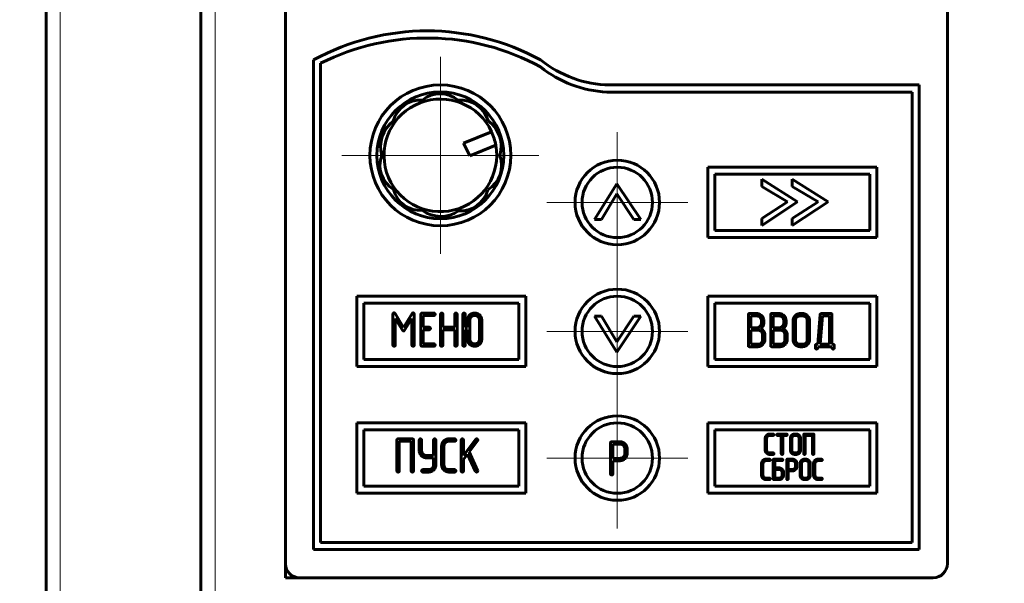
# Model space of a CAD drawing. Header units: millimetres. Extents: x 0 to 420, y 0 to 594.
# Tile 4 of 8: x 77 to 147, y 251 to 291. Entities that reach past the tile are written whole.
import ezdxf

# ---------------------------------------------------------------- set-up
doc = ezdxf.new("R2010")
doc.units = ezdxf.units.MM
for name, pattern in [('K5LT_AXLED', [12, 7.5, -1.5, 1.5, -1.5]), ('K5LT_BASIC', [0]), ('K5LT_THIN', [0])]:
    doc.linetypes.add(name, pattern=pattern)
doc.layers.add('Системный слой', color=7, linetype='Continuous')
doc.styles.add('KDIMTEXTSTYLE', font='GOST_AU.SHX', dxfattribs={"width": 0.96, "oblique": 15, "height": 5})
doc.dimstyles.new('KDIMSTYLE (1.00)', dxfattribs={"dimtxt": 5, "dimasz": 1, "dimexe": 2, "dimexo": 0, "dimgap": 1, "dimtad": 1, "dimtxsty": 'KDIMTEXTSTYLE', "dimsah": 1, "dimcen": 0, "dimdle": 1, "dimadec": 0, "dimazin": 0, "dimtfac": 0.667, "dimtmove": 0, "dimatfit": 3, "dimfxl": 1, "dimtvp": 1, "dimtolj": 1, "dimtzin": 0, "dimarcsym": 0})

# ---------------------------------------------------------------- blocks, each defined once
blk = doc.blocks.new('KDIMARROW_01')
at = {"layer": 'Системный слой'}
blk.add_hatch(color=0, dxfattribs=at).paths.add_polyline_path([(-5, -0.658), (0, 0), (-5, 0.658), (-4.5, 0)])
at = {"layer": 'Системный слой', "color": 0, "linetype": 'K5LT_THIN', "lineweight": 18}
for p, q in [((-4.5, 0), (-5, 0.658)), ((-5, 0.658), (0, 0)), ((0, 0), (-5, -0.658)), ((-5, -0.658), (-4.5, 0)), ((0, 0), (-1, 0))]:
    blk.add_line(p, q, dxfattribs=at)
blk = doc.blocks.new('U1')
at = {"layer": 'Системный слой', "color": 30, "linetype": 'K5LT_AXLED', "lineweight": 18, "true_color": 0xff8000}
for q in [(107.184, 288.397), (100.184, 281.397), (114.184, 281.397), (107.184, 274.397)]:
    blk.add_line((107.184, 281.397), q, dxfattribs=at)
blk = doc.blocks.new('U3')
at = {"layer": 'Системный слой', "color": 30, "linetype": 'K5LT_AXLED', "lineweight": 18, "true_color": 0xff8000}
for q in [(119.747, 264.897), (114.747, 259.897), (124.747, 259.897), (119.747, 254.897)]:
    blk.add_line((119.747, 259.897), q, dxfattribs=at)
blk = doc.blocks.new('U4')
at = {"layer": 'Системный слой', "color": 30, "linetype": 'K5LT_AXLED', "lineweight": 18, "true_color": 0xff8000}
for q in [(119.747, 273.897), (114.747, 268.897), (124.747, 268.897), (119.747, 263.897)]:
    blk.add_line((119.747, 268.897), q, dxfattribs=at)
blk = doc.blocks.new('U5')
at = {"layer": 'Системный слой', "color": 30, "linetype": 'K5LT_AXLED', "lineweight": 18, "true_color": 0xff8000}
for q in [(119.747, 283.052), (114.747, 278.052), (124.747, 278.052), (119.747, 273.052)]:
    blk.add_line((119.747, 278.052), q, dxfattribs=at)

msp = doc.modelspace()

# ---------------------------------------------------------------- linework, layer by layer
at = {"layer": 'Системный слой', "color": 150, "linetype": 'K5LT_BASIC', "lineweight": 60, "true_color": 0x0080ff}
for p, q in [((79.183, 325.397), (79.183, 246.583)), ((90.183, 319.383), (90.183, 246.56)), ((96.184, 315.397), (96.184, 252.397)), ((143.184, 252.397), (143.184, 315.397)), ((98.184, 288.18), (98.184, 253.397)), ((98.684, 287.936), (98.684, 253.897)), ((141.184, 286.397), (119.206, 286.397)), ((141.184, 253.397), (141.184, 286.397)), ((140.684, 285.897), (119.007, 285.897)), ((140.684, 253.897), (140.684, 285.897)), ((110.82, 283.064), (108.826, 282.266)), ((108.826, 282.266), (109.267, 281.368)), ((109.267, 281.368), (111.117, 282.128)), ((138.184, 280.552), (126.184, 280.552)), ((126.184, 280.552), (126.184, 275.552)), ((138.184, 275.552), (138.184, 280.552)), ((137.684, 280.052), (126.684, 280.052)), ((126.684, 280.052), (126.684, 276.052)), ((130.001, 279.195), (130.001, 279.695)), ((130.001, 279.695), (132.546, 278.106)), ((132.177, 279.195), (132.177, 279.695)), ((132.177, 279.695), (134.722, 278.106)), ((137.684, 276.052), (137.684, 280.052)), ((118.135, 276.834), (119.724, 279.378)), ((119.724, 279.378), (121.416, 276.834)), ((131.823, 278.106), (130.001, 279.195)), ((134, 278.106), (132.177, 279.195)), ((119.724, 278.656), (118.635, 276.834)), ((120.919, 276.834), (119.724, 278.656)), ((132.546, 278.106), (130.001, 276.414)), ((130.001, 276.91), (131.823, 278.106)), ((134.722, 278.106), (132.177, 276.414)), ((132.177, 276.91), (134, 278.106)), ((130.001, 276.414), (130.001, 276.91)), ((132.177, 276.414), (132.177, 276.91)), ((118.635, 276.834), (118.135, 276.834)), ((121.416, 276.834), (120.919, 276.834)), ((126.184, 275.552), (138.184, 275.552)), ((126.684, 276.052), (137.684, 276.052)), ((101.25, 271.397), (101.25, 266.397)), ((113.25, 271.397), (101.25, 271.397)), ((113.25, 266.397), (113.25, 271.397)), ((138.184, 271.397), (126.184, 271.397)), ((126.184, 271.397), (126.184, 266.397)), ((138.184, 266.397), (138.184, 271.397)), ((112.75, 270.897), (101.75, 270.897)), ((101.75, 270.897), (101.75, 266.897)), ((112.75, 266.897), (112.75, 270.897)), ((137.684, 270.897), (126.684, 270.897)), ((126.684, 270.897), (126.684, 266.897)), ((137.684, 266.897), (137.684, 270.897)), ((103.818, 267.926), (103.818, 270.111)), ((103.975, 270.155), (104.572, 269.181)), ((104.572, 269.181), (105.173, 270.155)), ((105.329, 270.111), (105.329, 267.926)), ((105.805, 267.927), (105.805, 270.111)), ((105.889, 270.195), (106.729, 270.195)), ((105.972, 270.028), (105.972, 269.184)), ((106.729, 270.028), (105.972, 270.028)), ((107.192, 267.926), (107.192, 270.111)), ((107.359, 270.111), (107.359, 269.184)), ((108.203, 269.184), (108.203, 270.111)), ((108.369, 270.111), (108.369, 267.926)), ((108.779, 267.927), (108.779, 270.111)), ((108.946, 270.111), (108.946, 269.184)), ((119.724, 267.423), (118.135, 269.968)), ((118.135, 269.968), (118.635, 269.968)), ((118.635, 269.968), (119.724, 268.146)), ((119.724, 268.146), (120.919, 269.968)), ((121.416, 269.968), (119.724, 267.423)), ((120.919, 269.968), (121.416, 269.968)), ((129.053, 267.893), (129.053, 270.077)), ((129.137, 270.161), (129.643, 270.161)), ((129.22, 269.994), (129.641, 269.994)), ((129.22, 269.15), (129.22, 269.994)), ((130.64, 267.893), (130.64, 270.077)), ((130.725, 270.161), (131.231, 270.161)), ((130.807, 269.994), (131.229, 269.994)), ((130.807, 269.15), (130.807, 269.994)), ((132.731, 269.994), (132.9, 269.994)), ((132.732, 270.161), (132.9, 270.161)), ((133.988, 267.976), (134.151, 270.084)), ((134.158, 267.976), (134.313, 269.994)), ((134.173, 270.139), (134.195, 270.153)), ((134.195, 270.153), (134.235, 270.161)), ((134.235, 270.161), (134.909, 270.161)), ((134.313, 269.994), (134.826, 269.994)), ((134.826, 269.994), (134.826, 267.976)), ((134.993, 270.077), (134.993, 267.979)), ((103.985, 269.813), (103.985, 267.926)), ((104.5, 268.977), (103.985, 269.813)), ((105.162, 269.815), (104.644, 268.977)), ((105.162, 267.926), (105.162, 269.815)), ((105.972, 269.184), (106.393, 269.184)), ((107.359, 269.184), (108.203, 269.184)), ((108.946, 269.184), (109.115, 269.184)), ((109.115, 269.184), (109.115, 269.69)), ((109.282, 268.346), (109.282, 269.691)), ((109.957, 269.691), (109.957, 268.346)), ((110.123, 269.691), (110.123, 268.347)), ((129.979, 269.658), (129.979, 269.489)), ((130.112, 269.852), (130.137, 269.763)), ((130.137, 269.763), (130.146, 269.709)), ((130.146, 269.709), (130.146, 269.489)), ((131.566, 269.658), (131.566, 269.489)), ((131.699, 269.852), (131.725, 269.763)), ((131.725, 269.763), (131.733, 269.709)), ((131.733, 269.709), (131.733, 269.489)), ((132.228, 268.313), (132.228, 269.657)), ((132.395, 268.312), (132.395, 269.658)), ((133.239, 269.658), (133.239, 268.312)), ((133.405, 269.657), (133.405, 268.313)), ((106.393, 269.017), (105.972, 269.017)), ((105.972, 269.017), (105.972, 268.009)), ((108.203, 269.017), (107.359, 269.017)), ((107.359, 269.017), (107.359, 267.926)), ((108.203, 267.926), (108.203, 269.017)), ((109.115, 269.017), (108.946, 269.017)), ((108.946, 269.017), (108.946, 267.927)), ((109.115, 268.347), (109.115, 269.017)), ((129.641, 269.15), (129.22, 269.15)), ((129.22, 267.976), (129.22, 268.984)), ((129.22, 268.984), (129.725, 268.984)), ((130.064, 268.649), (130.064, 268.312)), ((130.23, 268.649), (130.23, 268.313)), ((131.229, 269.15), (130.807, 269.15)), ((130.807, 268.984), (131.312, 268.984)), ((130.807, 267.976), (130.807, 268.984)), ((131.651, 268.649), (131.651, 268.312)), ((131.818, 268.649), (131.818, 268.313)), ((106.729, 267.843), (105.889, 267.843)), ((105.972, 268.009), (106.729, 268.009)), ((129.725, 267.809), (129.137, 267.809)), ((129.725, 267.976), (129.22, 267.976)), ((131.312, 267.809), (130.724, 267.809)), ((131.312, 267.976), (130.807, 267.976)), ((132.9, 267.976), (132.731, 267.976)), ((132.9, 267.809), (132.732, 267.809)), ((133.815, 267.727), (133.815, 267.892)), ((133.899, 267.976), (133.988, 267.976)), ((134.993, 267.809), (133.982, 267.809)), ((133.982, 267.809), (133.982, 267.727)), ((134.826, 267.976), (134.158, 267.976)), ((134.993, 267.979), (135.076, 267.976)), ((134.993, 267.727), (134.993, 267.809)), ((135.159, 267.892), (135.159, 267.727)), ((101.25, 266.397), (113.25, 266.397)), ((101.75, 266.897), (112.75, 266.897)), ((126.184, 266.397), (138.184, 266.397)), ((126.684, 266.897), (137.684, 266.897)), ((101.25, 262.397), (101.25, 257.397)), ((113.25, 262.397), (101.25, 262.397)), ((113.25, 257.397), (113.25, 262.397)), ((138.184, 262.397), (126.184, 262.397)), ((126.184, 262.397), (126.184, 257.397)), ((138.184, 257.397), (138.184, 262.397)), ((101.75, 261.897), (101.75, 257.897)), ((112.75, 261.897), (101.75, 261.897)), ((112.75, 257.897), (112.75, 261.897)), ((137.684, 261.897), (126.684, 261.897)), ((126.684, 261.897), (126.684, 257.897)), ((130.561, 261.606), (130.819, 261.606)), ((130.819, 261.503), (130.561, 261.503)), ((131.135, 261.606), (131.757, 261.606)), ((131.393, 261.503), (131.135, 261.503)), ((131.393, 260.21), (131.393, 261.503)), ((131.496, 261.503), (131.496, 260.21)), ((131.757, 261.503), (131.496, 261.503)), ((132.346, 261.606), (132.45, 261.606)), ((132.346, 261.503), (132.45, 261.503)), ((132.989, 260.21), (132.989, 261.555)), ((133.04, 261.606), (133.662, 261.606)), ((133.61, 261.503), (133.092, 261.503)), ((133.092, 261.503), (133.092, 260.21)), ((133.61, 260.21), (133.61, 261.503)), ((133.714, 261.555), (133.714, 260.21)), ((137.684, 257.897), (137.684, 261.897)), ((104.1, 258.991), (104.1, 261.176)), ((104.184, 261.26), (105.193, 261.26)), ((104.266, 261.093), (104.266, 258.991)), ((105.11, 261.093), (104.266, 261.093)), ((105.11, 258.991), (105.11, 261.093)), ((105.277, 261.176), (105.277, 258.991)), ((105.687, 260.369), (105.687, 261.177)), ((105.854, 261.177), (105.854, 260.42)), ((106.698, 260.085), (106.698, 261.177)), ((106.864, 261.177), (106.864, 259.412)), ((108.199, 261.093), (107.78, 261.093)), ((107.781, 261.26), (108.199, 261.26)), ((108.664, 258.991), (108.664, 261.177)), ((108.83, 260.085), (109.69, 261.225)), ((108.83, 261.177), (108.83, 260.085)), ((109.824, 261.125), (109.227, 260.33)), ((119.268, 258.785), (119.268, 260.97)), ((119.352, 261.054), (119.939, 261.054)), ((119.434, 260.887), (119.94, 260.887)), ((119.434, 259.879), (119.434, 260.887)), ((130.25, 260.469), (130.25, 261.296)), ((130.353, 261.296), (130.353, 260.469)), ((132.036, 260.469), (132.036, 261.296)), ((132.139, 260.469), (132.139, 261.296)), ((132.658, 261.296), (132.658, 260.469)), ((132.761, 261.296), (132.761, 260.469)), ((105.695, 260.315), (105.687, 260.369)), ((105.721, 260.226), (105.695, 260.315)), ((107.275, 259.412), (107.275, 260.756)), ((107.441, 260.757), (107.441, 259.411)), ((109.113, 260.179), (108.83, 259.804)), ((109.682, 258.956), (109.113, 260.179)), ((109.227, 260.33), (109.832, 259.026)), ((120.278, 260.551), (120.278, 260.214)), ((120.445, 260.55), (120.445, 260.215)), ((130.561, 260.262), (130.819, 260.262)), ((130.819, 260.159), (130.561, 260.159)), ((132.45, 260.262), (132.346, 260.262)), ((132.45, 260.159), (132.346, 260.159)), ((106.698, 259.919), (106.19, 259.919)), ((106.191, 260.085), (106.698, 260.085)), ((106.698, 259.411), (106.698, 259.919)), ((108.83, 259.804), (108.83, 258.991)), ((119.94, 259.879), (119.434, 259.879)), ((119.434, 259.713), (119.434, 258.785)), ((119.939, 259.713), (119.434, 259.713)), ((129.991, 258.681), (129.991, 259.508)), ((130.094, 259.508), (130.094, 258.68)), ((130.302, 259.818), (130.56, 259.818)), ((130.56, 259.714), (130.302, 259.714)), ((130.824, 258.422), (130.824, 259.766)), ((130.876, 259.818), (131.445, 259.818)), ((131.445, 259.714), (130.928, 259.714)), ((130.928, 259.714), (130.928, 259.196)), ((131.777, 258.421), (131.777, 259.766)), ((131.829, 259.818), (132.191, 259.818)), ((131.88, 259.714), (132.191, 259.714)), ((131.88, 259.095), (131.88, 259.714)), ((132.399, 259.508), (132.399, 259.301)), ((132.502, 259.508), (132.502, 259.301)), ((132.729, 258.681), (132.729, 259.508)), ((132.833, 258.68), (132.833, 259.508)), ((133.04, 259.818), (133.143, 259.818)), ((133.04, 259.714), (133.143, 259.714)), ((133.351, 259.508), (133.351, 258.68)), ((133.454, 259.508), (133.454, 258.681)), ((133.682, 258.681), (133.682, 259.508)), ((133.785, 259.508), (133.785, 258.68)), ((133.993, 259.818), (134.251, 259.818)), ((134.25, 259.714), (133.993, 259.714)), ((105.939, 259.075), (106.36, 259.075)), ((106.359, 258.908), (105.939, 258.908)), ((107.78, 259.075), (108.199, 259.075)), ((108.199, 258.908), (107.781, 258.908)), ((109.715, 258.917), (109.682, 258.956)), ((109.754, 258.907), (109.715, 258.917)), ((109.832, 259.026), (109.838, 259.005)), ((130.928, 259.196), (131.239, 259.196)), ((130.928, 258.474), (130.928, 259.093)), ((130.928, 259.093), (131.238, 259.093)), ((131.446, 258.887), (131.446, 258.68)), ((131.529, 259.007), (131.544, 258.952)), ((131.544, 258.952), (131.549, 258.919)), ((131.549, 258.919), (131.549, 258.68)), ((132.191, 259.095), (131.88, 259.095)), ((132.19, 258.992), (131.88, 258.992)), ((131.88, 258.992), (131.88, 258.422)), ((130.302, 258.474), (130.56, 258.474)), ((130.56, 258.37), (130.302, 258.37)), ((131.238, 258.37), (130.876, 258.37)), ((131.238, 258.474), (130.928, 258.474)), ((133.143, 258.474), (133.04, 258.474)), ((133.143, 258.37), (133.04, 258.37)), ((133.993, 258.474), (134.25, 258.474)), ((134.251, 258.37), (133.993, 258.37)), ((101.25, 257.397), (113.25, 257.397)), ((101.75, 257.897), (112.75, 257.897)), ((126.184, 257.397), (138.184, 257.397)), ((126.684, 257.897), (137.684, 257.897)), ((98.684, 253.897), (140.684, 253.897)), ((98.184, 253.397), (141.184, 253.397)), ((96.184, 252.397), (96.184, 251.397)), ((96.184, 251.397), (97.184, 251.397)), ((97.184, 251.397), (142.184, 251.397))]:
    msp.add_line(p, q, dxfattribs=at)
at = {"layer": 'Системный слой', "color": 7, "linetype": 'K5LT_THIN', "lineweight": 18}
for p, q in [((80.183, 325.397), (80.183, 246.583)), ((91.183, 319.51), (91.183, 246.433))]:
    msp.add_line(p, q, dxfattribs=at)
at = {"layer": 'Системный слой', "color": 150, "linetype": 'K5LT_BASIC', "lineweight": 60, "true_color": 0x0080ff}
for centre, radius in [((107.184, 281.397), 5), ((107.184, 281.397), 4.5), ((119.747, 278.052), 3), ((119.747, 278.052), 2.5), ((119.747, 268.897), 3), ((119.747, 268.897), 2.5), ((119.747, 259.897), 3), ((119.747, 259.897), 2.5)]:
    msp.add_circle(centre, radius, dxfattribs=at)
for centre, radius, start, end in [((106.245, 273.429), 16.81, 61.34392, 118.65608), ((106.245, 272.923), 16.81, 61.34392, 116.73124), ((119.343, 294.395), 8, 230.98102, 269.01735), ((119.343, 293.89), 8, 230.98102, 267.59549), ((107.184, 281.397), 4, 24.64252, 10.53469), ((105.776, 283.328), 2, 86.20582, 165.54904), ((107.177, 283.777), 2, 50.19798, 129.35574), ((108.645, 283.322), 2, 15.52735, 95.38505), ((105.208, 282.016), 2.269, 127.08277, 195.8536), ((109.292, 282.058), 2.209, 342.57799, 54.5797), ((107.184, 281.397), 4, 10.53469, 24.64252), ((104.894, 280.685), 2, 159.15903, 238.66365), ((109.533, 280.678), 2, 300.46584, 21.07053), ((105.789, 279.482), 2, 194.62329, 273.57206), ((108.609, 279.449), 2, 265.87257, 345.64844), ((107.211, 279.256), 2.195, 233.76484, 304.84436), ((97.184, 252.397), 1, 180, 270), ((142.184, 252.397), 1, 270, 0)]:
    msp.add_arc(centre, radius, start, end, dxfattribs=at)
for points in [[(103.841, 270.183), (103.818, 270.158), (103.818, 270.111)], [(103.896, 270.209), (103.864, 270.209), (103.841, 270.183)], [(103.936, 270.197), (103.917, 270.209), (103.896, 270.209)], [(103.975, 270.155), (103.943, 270.195), (103.936, 270.197)], [(105.254, 270.209), (105.203, 270.209), (105.173, 270.155)], [(105.307, 270.182), (105.284, 270.209), (105.254, 270.209)], [(105.329, 270.111), (105.329, 270.155), (105.307, 270.182)], [(105.889, 270.195), (105.805, 270.195), (105.805, 270.111)], [(106.786, 270.168), (106.759, 270.195), (106.729, 270.195)], [(106.729, 270.028), (106.769, 270.028), (106.791, 270.055)], [(106.813, 270.111), (106.813, 270.141), (106.786, 270.168)], [(106.791, 270.055), (106.813, 270.081), (106.813, 270.111)], [(107.217, 270.167), (107.192, 270.138), (107.192, 270.111)], [(107.275, 270.195), (107.242, 270.195), (107.217, 270.167)], [(107.332, 270.174), (107.305, 270.195), (107.275, 270.195)], [(107.359, 270.111), (107.359, 270.152), (107.332, 270.174)], [(108.228, 270.167), (108.203, 270.138), (108.203, 270.111)], [(108.286, 270.195), (108.253, 270.195), (108.228, 270.167)], [(108.343, 270.174), (108.316, 270.195), (108.286, 270.195)], [(108.369, 270.111), (108.369, 270.152), (108.343, 270.174)], [(108.804, 270.166), (108.779, 270.138), (108.779, 270.111)], [(108.863, 270.195), (108.829, 270.195), (108.804, 270.166)], [(108.919, 270.173), (108.893, 270.195), (108.863, 270.195)], [(108.946, 270.111), (108.946, 270.151), (108.919, 270.173)], [(109.272, 270.069), (109.115, 269.927), (109.115, 269.69)], [(109.619, 270.195), (109.413, 270.195), (109.272, 270.069)], [(109.388, 269.943), (109.282, 269.852), (109.282, 269.691)], [(109.619, 270.025), (109.483, 270.025), (109.388, 269.943)], [(109.966, 270.069), (109.804, 270.195), (109.619, 270.195)], [(109.852, 269.941), (109.754, 270.025), (109.619, 270.025)], [(109.957, 269.691), (109.957, 269.847), (109.852, 269.941)], [(110.123, 269.691), (110.123, 269.929), (109.966, 270.069)], [(129.137, 270.161), (129.053, 270.161), (129.053, 270.077)], [(129.882, 269.896), (129.785, 269.994), (129.641, 269.994)], [(130.001, 270.013), (129.85, 270.161), (129.643, 270.161)], [(129.979, 269.658), (129.979, 269.797), (129.882, 269.896)], [(130.112, 269.852), (130.075, 269.943), (130.001, 270.013)], [(130.725, 270.161), (130.64, 270.161), (130.64, 270.077)], [(131.469, 269.896), (131.372, 269.994), (131.229, 269.994)], [(131.588, 270.013), (131.438, 270.161), (131.231, 270.161)], [(131.566, 269.658), (131.566, 269.797), (131.469, 269.896)], [(131.699, 269.852), (131.662, 269.943), (131.588, 270.013)], [(132.374, 270.01), (132.228, 269.859), (132.228, 269.657)], [(132.732, 270.161), (132.52, 270.161), (132.374, 270.01)], [(132.493, 269.896), (132.395, 269.798), (132.395, 269.658)], [(132.731, 269.994), (132.592, 269.994), (132.493, 269.896)], [(133.256, 270.014), (133.106, 270.161), (132.9, 270.161)], [(133.139, 269.895), (133.04, 269.994), (132.9, 269.994)], [(133.239, 269.658), (133.239, 269.796), (133.139, 269.895)], [(133.405, 269.657), (133.405, 269.867), (133.256, 270.014)], [(134.173, 270.139), (134.151, 270.119), (134.151, 270.084)], [(134.993, 270.077), (134.993, 270.161), (134.909, 270.161)], [(106.451, 269.157), (106.424, 269.184), (106.393, 269.184)], [(129.641, 269.15), (129.78, 269.15), (129.879, 269.25)], [(129.879, 269.25), (129.979, 269.349), (129.979, 269.489)], [(129.957, 269.095), (130.055, 269.178), (130.1, 269.272)], [(130.1, 269.272), (130.146, 269.366), (130.146, 269.489)], [(131.229, 269.15), (131.367, 269.15), (131.467, 269.25)], [(131.467, 269.25), (131.566, 269.349), (131.566, 269.489)], [(131.545, 269.095), (131.642, 269.178), (131.688, 269.272)], [(131.688, 269.272), (131.733, 269.366), (131.733, 269.489)], [(104.5, 268.977), (104.532, 268.925), (104.572, 268.925)], [(104.572, 268.925), (104.612, 268.925), (104.644, 268.977)], [(106.393, 269.017), (106.434, 269.017), (106.456, 269.044)], [(106.477, 269.101), (106.477, 269.131), (106.451, 269.157)], [(106.456, 269.044), (106.477, 269.071), (106.477, 269.101)], [(129.961, 268.882), (129.858, 268.984), (129.725, 268.984)], [(130.153, 268.909), (130.077, 269.035), (129.957, 269.095)], [(130.064, 268.649), (130.064, 268.78), (129.961, 268.882)], [(130.23, 268.649), (130.23, 268.783), (130.153, 268.909)], [(131.548, 268.882), (131.446, 268.984), (131.312, 268.984)], [(131.741, 268.909), (131.664, 269.035), (131.545, 269.095)], [(131.651, 268.649), (131.651, 268.78), (131.548, 268.882)], [(131.818, 268.649), (131.818, 268.783), (131.741, 268.909)], [(103.818, 267.926), (103.818, 267.882), (103.843, 267.862)], [(103.843, 267.862), (103.887, 267.842), (103.902, 267.842)], [(103.902, 267.842), (103.938, 267.842), (103.962, 267.862)], [(103.962, 267.862), (103.985, 267.886), (103.985, 267.926)], [(105.162, 267.926), (105.162, 267.882), (105.188, 267.862)], [(105.188, 267.862), (105.231, 267.842), (105.246, 267.842)], [(105.246, 267.842), (105.283, 267.842), (105.306, 267.862)], [(105.306, 267.862), (105.329, 267.886), (105.329, 267.926)], [(105.805, 267.927), (105.805, 267.843), (105.889, 267.843)], [(106.786, 267.983), (106.759, 268.009), (106.729, 268.009)], [(106.729, 267.843), (106.769, 267.843), (106.791, 267.869)], [(106.813, 267.926), (106.813, 267.956), (106.786, 267.983)], [(106.791, 267.869), (106.813, 267.896), (106.813, 267.926)], [(107.192, 267.926), (107.192, 267.882), (107.217, 267.862)], [(107.217, 267.862), (107.26, 267.842), (107.275, 267.842)], [(107.275, 267.842), (107.312, 267.842), (107.335, 267.862)], [(107.335, 267.862), (107.359, 267.886), (107.359, 267.926)], [(108.203, 267.926), (108.203, 267.882), (108.228, 267.862)], [(108.228, 267.862), (108.271, 267.842), (108.286, 267.842)], [(108.286, 267.842), (108.323, 267.842), (108.346, 267.862)], [(108.346, 267.862), (108.369, 267.886), (108.369, 267.926)], [(108.779, 267.927), (108.779, 267.883), (108.804, 267.863)], [(108.804, 267.863), (108.848, 267.843), (108.863, 267.843)], [(108.863, 267.843), (108.899, 267.843), (108.923, 267.863)], [(108.923, 267.863), (108.946, 267.886), (108.946, 267.927)], [(109.115, 268.347), (109.115, 268.108), (109.273, 267.969)], [(109.273, 267.969), (109.435, 267.843), (109.619, 267.843)], [(109.282, 268.346), (109.282, 268.186), (109.387, 268.093)], [(109.387, 268.093), (109.481, 268.009), (109.619, 268.009)], [(109.619, 268.009), (109.756, 268.009), (109.85, 268.093)], [(109.619, 267.843), (109.826, 267.843), (109.967, 267.969)], [(109.85, 268.093), (109.957, 268.188), (109.957, 268.346)], [(109.967, 267.969), (110.123, 268.11), (110.123, 268.347)], [(129.053, 267.893), (129.053, 267.809), (129.137, 267.809)], [(129.725, 267.976), (129.861, 267.976), (129.962, 268.072)], [(129.725, 267.809), (129.916, 267.809), (130.073, 267.96)], [(129.962, 268.072), (130.064, 268.168), (130.064, 268.312)], [(130.073, 267.96), (130.23, 268.111), (130.23, 268.313)], [(130.64, 267.893), (130.64, 267.809), (130.724, 267.809)], [(131.312, 267.976), (131.449, 267.976), (131.55, 268.072)], [(131.312, 267.809), (131.504, 267.809), (131.661, 267.96)], [(131.55, 268.072), (131.651, 268.168), (131.651, 268.312)], [(131.661, 267.96), (131.818, 268.111), (131.818, 268.313)], [(132.228, 268.313), (132.228, 268.101), (132.383, 267.955)], [(132.383, 267.955), (132.539, 267.809), (132.732, 267.809)], [(132.395, 268.312), (132.395, 268.176), (132.496, 268.076)], [(132.496, 268.076), (132.598, 267.976), (132.731, 267.976)], [(132.9, 267.976), (133.036, 267.976), (133.137, 268.072)], [(132.9, 267.809), (133.11, 267.809), (133.257, 267.958)], [(133.137, 268.072), (133.239, 268.167), (133.239, 268.312)], [(133.257, 267.958), (133.405, 268.106), (133.405, 268.313)], [(133.899, 267.976), (133.815, 267.976), (133.815, 267.892)], [(135.159, 267.892), (135.159, 267.976), (135.076, 267.976)], [(133.815, 267.727), (133.815, 267.686), (133.842, 267.665)], [(133.842, 267.665), (133.869, 267.643), (133.899, 267.643)], [(133.899, 267.643), (133.929, 267.643), (133.955, 267.67)], [(133.955, 267.67), (133.982, 267.697), (133.982, 267.727)], [(134.993, 267.727), (134.993, 267.687), (135.019, 267.665)], [(135.019, 267.665), (135.046, 267.643), (135.076, 267.643)], [(135.076, 267.643), (135.106, 267.643), (135.133, 267.67)], [(135.133, 267.67), (135.159, 267.696), (135.159, 267.727)], [(130.34, 261.513), (130.25, 261.42), (130.25, 261.296)], [(130.561, 261.606), (130.43, 261.606), (130.34, 261.513)], [(130.414, 261.444), (130.475, 261.503), (130.561, 261.503)], [(130.854, 261.59), (130.837, 261.606), (130.819, 261.606)], [(130.819, 261.503), (130.844, 261.503), (130.857, 261.52)], [(130.87, 261.555), (130.87, 261.573), (130.854, 261.59)], [(130.857, 261.52), (130.87, 261.536), (130.87, 261.555)], [(131.096, 261.586), (131.084, 261.566), (131.084, 261.555)], [(131.084, 261.555), (131.084, 261.534), (131.097, 261.518)], [(131.135, 261.606), (131.109, 261.606), (131.096, 261.586)], [(131.097, 261.518), (131.111, 261.503), (131.135, 261.503)], [(131.792, 261.59), (131.775, 261.606), (131.757, 261.606)], [(131.757, 261.503), (131.782, 261.503), (131.795, 261.52)], [(131.809, 261.555), (131.809, 261.573), (131.792, 261.59)], [(131.795, 261.52), (131.809, 261.536), (131.809, 261.555)], [(132.126, 261.513), (132.036, 261.42), (132.036, 261.296)], [(132.346, 261.606), (132.216, 261.606), (132.126, 261.513)], [(132.346, 261.503), (132.26, 261.503), (132.2, 261.443)], [(132.669, 261.516), (132.577, 261.606), (132.45, 261.606)], [(132.597, 261.442), (132.536, 261.503), (132.45, 261.503)], [(132.761, 261.296), (132.761, 261.425), (132.669, 261.516)], [(133.04, 261.606), (132.989, 261.606), (132.989, 261.555)], [(133.714, 261.555), (133.714, 261.606), (133.662, 261.606)], [(104.184, 261.26), (104.1, 261.26), (104.1, 261.176)], [(105.277, 261.176), (105.277, 261.26), (105.193, 261.26)], [(105.712, 261.232), (105.687, 261.204), (105.687, 261.177)], [(105.77, 261.261), (105.737, 261.261), (105.712, 261.232)], [(105.827, 261.239), (105.8, 261.261), (105.77, 261.261)], [(105.854, 261.177), (105.854, 261.217), (105.827, 261.239)], [(106.723, 261.232), (106.698, 261.203), (106.698, 261.177)], [(106.781, 261.261), (106.748, 261.261), (106.723, 261.232)], [(106.838, 261.239), (106.811, 261.261), (106.781, 261.261)], [(106.864, 261.177), (106.864, 261.217), (106.838, 261.239)], [(107.421, 261.109), (107.275, 260.958), (107.275, 260.756)], [(107.781, 261.26), (107.567, 261.26), (107.421, 261.109)], [(107.441, 260.757), (107.441, 260.9), (107.541, 260.997)], [(107.541, 260.997), (107.64, 261.093), (107.78, 261.093)], [(108.257, 261.233), (108.23, 261.26), (108.199, 261.26)], [(108.199, 261.093), (108.24, 261.093), (108.262, 261.12)], [(108.284, 261.177), (108.284, 261.207), (108.257, 261.233)], [(108.262, 261.12), (108.284, 261.147), (108.284, 261.177)], [(108.689, 261.232), (108.664, 261.203), (108.664, 261.177)], [(108.747, 261.261), (108.714, 261.261), (108.689, 261.232)], [(108.804, 261.239), (108.777, 261.261), (108.747, 261.261)], [(108.83, 261.177), (108.83, 261.217), (108.804, 261.239)], [(109.755, 261.261), (109.715, 261.261), (109.69, 261.225)], [(109.814, 261.235), (109.785, 261.261), (109.755, 261.261)], [(109.843, 261.175), (109.843, 261.209), (109.814, 261.235)], [(109.824, 261.125), (109.843, 261.148), (109.843, 261.175)], [(119.352, 261.054), (119.268, 261.054), (119.268, 260.97)], [(120.296, 260.907), (120.146, 261.054), (119.939, 261.054)], [(120.179, 260.788), (120.08, 260.887), (119.94, 260.887)], [(120.445, 260.55), (120.445, 260.76), (120.296, 260.907)], [(130.353, 261.296), (130.353, 261.384), (130.414, 261.444)], [(132.2, 261.443), (132.139, 261.382), (132.139, 261.296)], [(132.658, 261.296), (132.658, 261.381), (132.597, 261.442)], [(105.721, 260.226), (105.761, 260.139), (105.832, 260.065)], [(105.951, 260.183), (105.854, 260.28), (105.854, 260.42)], [(106.191, 260.085), (106.049, 260.085), (105.951, 260.183)], [(120.177, 259.975), (120.278, 260.071), (120.278, 260.214)], [(120.278, 260.551), (120.278, 260.689), (120.179, 260.788)], [(120.297, 259.86), (120.445, 260.008), (120.445, 260.215)], [(130.25, 260.469), (130.25, 260.34), (130.345, 260.249)], [(130.345, 260.249), (130.44, 260.159), (130.561, 260.159)], [(130.414, 260.323), (130.353, 260.384), (130.353, 260.469)], [(130.561, 260.262), (130.475, 260.262), (130.414, 260.323)], [(130.854, 260.246), (130.837, 260.262), (130.819, 260.262)], [(130.819, 260.159), (130.844, 260.159), (130.857, 260.176)], [(130.87, 260.211), (130.87, 260.229), (130.854, 260.246)], [(130.857, 260.176), (130.87, 260.192), (130.87, 260.211)], [(131.393, 260.21), (131.393, 260.183), (131.409, 260.171)], [(131.409, 260.171), (131.435, 260.158), (131.445, 260.158)], [(131.445, 260.158), (131.467, 260.158), (131.482, 260.171)], [(131.482, 260.171), (131.496, 260.185), (131.496, 260.21)], [(132.036, 260.469), (132.036, 260.339), (132.132, 260.249)], [(132.132, 260.249), (132.227, 260.159), (132.346, 260.159)], [(132.139, 260.469), (132.139, 260.385), (132.202, 260.324)], [(132.202, 260.324), (132.265, 260.262), (132.346, 260.262)], [(132.45, 260.262), (132.534, 260.262), (132.596, 260.321)], [(132.45, 260.159), (132.579, 260.159), (132.67, 260.251)], [(132.596, 260.321), (132.658, 260.38), (132.658, 260.469)], [(132.67, 260.251), (132.761, 260.342), (132.761, 260.469)], [(132.989, 260.21), (132.989, 260.183), (133.004, 260.171)], [(133.004, 260.171), (133.031, 260.158), (133.04, 260.158)], [(133.04, 260.158), (133.063, 260.158), (133.077, 260.171)], [(133.077, 260.171), (133.092, 260.185), (133.092, 260.21)], [(133.61, 260.21), (133.61, 260.183), (133.626, 260.171)], [(133.626, 260.171), (133.653, 260.158), (133.662, 260.158)], [(133.662, 260.158), (133.685, 260.158), (133.699, 260.171)], [(133.699, 260.171), (133.714, 260.185), (133.714, 260.21)], [(105.832, 260.065), (105.999, 259.919), (106.19, 259.919)], [(106.698, 259.411), (106.698, 259.267), (106.597, 259.171)], [(106.717, 259.057), (106.864, 259.205), (106.864, 259.412)], [(107.275, 259.412), (107.275, 259.202), (107.429, 259.055)], [(107.541, 259.174), (107.441, 259.273), (107.441, 259.411)], [(119.939, 259.713), (120.149, 259.713), (120.297, 259.86)], [(119.94, 259.879), (120.076, 259.879), (120.177, 259.975)], [(130.081, 259.725), (129.991, 259.632), (129.991, 259.508)], [(130.302, 259.818), (130.171, 259.818), (130.081, 259.725)], [(130.094, 259.508), (130.094, 259.596), (130.155, 259.655)], [(130.155, 259.655), (130.216, 259.714), (130.302, 259.714)], [(130.595, 259.801), (130.578, 259.818), (130.56, 259.818)], [(130.56, 259.714), (130.584, 259.714), (130.598, 259.731)], [(130.611, 259.766), (130.611, 259.785), (130.595, 259.801)], [(130.598, 259.731), (130.611, 259.748), (130.611, 259.766)], [(130.876, 259.818), (130.824, 259.818), (130.824, 259.766)], [(131.48, 259.801), (131.463, 259.818), (131.445, 259.818)], [(131.445, 259.714), (131.469, 259.714), (131.483, 259.731)], [(131.496, 259.766), (131.496, 259.785), (131.48, 259.801)], [(131.483, 259.731), (131.496, 259.748), (131.496, 259.766)], [(131.829, 259.818), (131.777, 259.818), (131.777, 259.766)], [(132.41, 259.727), (132.318, 259.818), (132.191, 259.818)], [(132.338, 259.654), (132.277, 259.714), (132.191, 259.714)], [(132.399, 259.508), (132.399, 259.593), (132.338, 259.654)], [(132.502, 259.508), (132.502, 259.637), (132.41, 259.727)], [(132.819, 259.725), (132.729, 259.632), (132.729, 259.508)], [(133.04, 259.818), (132.909, 259.818), (132.819, 259.725)], [(132.893, 259.654), (132.833, 259.593), (132.833, 259.508)], [(133.04, 259.714), (132.954, 259.714), (132.893, 259.654)], [(133.362, 259.727), (133.27, 259.818), (133.143, 259.818)], [(133.29, 259.653), (133.229, 259.714), (133.143, 259.714)], [(133.351, 259.508), (133.351, 259.592), (133.29, 259.653)], [(133.454, 259.508), (133.454, 259.637), (133.362, 259.727)], [(133.772, 259.725), (133.682, 259.632), (133.682, 259.508)], [(133.993, 259.818), (133.862, 259.818), (133.772, 259.725)], [(133.785, 259.508), (133.785, 259.596), (133.846, 259.655)], [(133.846, 259.655), (133.907, 259.714), (133.993, 259.714)], [(134.25, 259.714), (134.275, 259.714), (134.289, 259.731)], [(134.286, 259.801), (134.269, 259.818), (134.251, 259.818)], [(134.302, 259.766), (134.302, 259.785), (134.286, 259.801)], [(134.289, 259.731), (134.302, 259.748), (134.302, 259.766)], [(104.1, 258.991), (104.1, 258.948), (104.125, 258.927)], [(104.125, 258.927), (104.168, 258.907), (104.183, 258.907)], [(104.183, 258.907), (104.22, 258.907), (104.243, 258.927)], [(104.243, 258.927), (104.266, 258.951), (104.266, 258.991)], [(105.11, 258.991), (105.11, 258.948), (105.135, 258.927)], [(105.135, 258.927), (105.179, 258.907), (105.194, 258.907)], [(105.194, 258.907), (105.23, 258.907), (105.254, 258.927)], [(105.254, 258.927), (105.277, 258.951), (105.277, 258.991)], [(105.876, 259.042), (105.855, 259.01), (105.855, 258.991)], [(105.855, 258.991), (105.855, 258.958), (105.877, 258.931)], [(105.939, 259.075), (105.897, 259.075), (105.876, 259.042)], [(105.877, 258.931), (105.9, 258.908), (105.939, 258.908)], [(106.359, 258.908), (106.569, 258.908), (106.717, 259.057)], [(106.597, 259.171), (106.496, 259.075), (106.36, 259.075)], [(107.429, 259.055), (107.584, 258.908), (107.781, 258.908)], [(107.78, 259.075), (107.64, 259.075), (107.541, 259.174)], [(108.257, 259.048), (108.23, 259.075), (108.199, 259.075)], [(108.199, 258.908), (108.24, 258.908), (108.262, 258.935)], [(108.284, 258.991), (108.284, 259.021), (108.257, 259.048)], [(108.262, 258.935), (108.284, 258.961), (108.284, 258.991)], [(108.664, 258.991), (108.664, 258.948), (108.689, 258.927)], [(108.689, 258.927), (108.732, 258.907), (108.747, 258.907)], [(108.747, 258.907), (108.784, 258.907), (108.807, 258.927)], [(108.807, 258.927), (108.83, 258.951), (108.83, 258.991)], [(109.754, 258.907), (109.787, 258.907), (109.814, 258.931)], [(109.814, 258.931), (109.841, 258.958), (109.841, 258.988)], [(109.841, 258.988), (109.838, 258.993), (109.838, 259.005)], [(119.268, 258.785), (119.268, 258.742), (119.293, 258.721)], [(119.293, 258.721), (119.336, 258.701), (119.351, 258.701)], [(119.351, 258.701), (119.388, 258.701), (119.411, 258.721)], [(119.411, 258.721), (119.434, 258.745), (119.434, 258.785)], [(131.383, 259.03), (131.32, 259.093), (131.238, 259.093)], [(131.46, 259.106), (131.367, 259.196), (131.239, 259.196)], [(131.446, 258.887), (131.446, 258.968), (131.383, 259.03)], [(131.529, 259.007), (131.506, 259.063), (131.46, 259.106)], [(132.19, 258.992), (132.32, 258.992), (132.411, 259.083)], [(132.191, 259.095), (132.274, 259.095), (132.337, 259.154)], [(132.337, 259.154), (132.399, 259.213), (132.399, 259.301)], [(132.411, 259.083), (132.502, 259.174), (132.502, 259.301)], [(129.991, 258.681), (129.991, 258.551), (130.086, 258.461)], [(130.086, 258.461), (130.181, 258.37), (130.302, 258.37)], [(130.155, 258.535), (130.094, 258.596), (130.094, 258.68)], [(130.302, 258.474), (130.216, 258.474), (130.155, 258.535)], [(130.595, 258.457), (130.578, 258.474), (130.56, 258.474)], [(130.56, 258.37), (130.584, 258.37), (130.598, 258.387)], [(130.611, 258.422), (130.611, 258.441), (130.595, 258.457)], [(130.598, 258.387), (130.611, 258.403), (130.611, 258.422)], [(130.824, 258.422), (130.824, 258.37), (130.876, 258.37)], [(131.238, 258.474), (131.322, 258.474), (131.384, 258.533)], [(131.238, 258.37), (131.367, 258.37), (131.458, 258.462)], [(131.384, 258.533), (131.446, 258.591), (131.446, 258.68)], [(131.458, 258.462), (131.549, 258.553), (131.549, 258.68)], [(131.777, 258.421), (131.777, 258.395), (131.792, 258.382)], [(131.792, 258.382), (131.819, 258.37), (131.829, 258.37)], [(131.829, 258.37), (131.851, 258.37), (131.866, 258.382)], [(131.866, 258.382), (131.88, 258.397), (131.88, 258.422)], [(132.729, 258.681), (132.729, 258.55), (132.825, 258.46)], [(132.825, 258.46), (132.921, 258.37), (133.04, 258.37)], [(132.833, 258.68), (132.833, 258.597), (132.895, 258.535)], [(132.895, 258.535), (132.958, 258.474), (133.04, 258.474)], [(133.143, 258.474), (133.227, 258.474), (133.289, 258.533)], [(133.143, 258.37), (133.272, 258.37), (133.363, 258.462)], [(133.289, 258.533), (133.351, 258.591), (133.351, 258.68)], [(133.363, 258.462), (133.454, 258.553), (133.454, 258.681)], [(133.682, 258.681), (133.682, 258.551), (133.777, 258.461)], [(133.777, 258.461), (133.872, 258.37), (133.993, 258.37)], [(133.846, 258.535), (133.785, 258.596), (133.785, 258.68)], [(133.993, 258.474), (133.907, 258.474), (133.846, 258.535)], [(134.286, 258.457), (134.269, 258.474), (134.25, 258.474)], [(134.251, 258.37), (134.275, 258.37), (134.289, 258.387)], [(134.302, 258.422), (134.302, 258.441), (134.286, 258.457)], [(134.289, 258.387), (134.302, 258.403), (134.302, 258.422)]]:
    msp.add_open_spline(points, degree=2, dxfattribs=at)

# ---------------------------------------------------------------- block references
at = {"layer": 'Системный слой'}
for name in ['U1', 'U5', 'U4', 'U3']:
    msp.add_blockref(name, (0, 0), dxfattribs=at)

# ---------------------------------------------------------------- dimensions: what is measured, and where the dimension line sits
at = {"layer": 'Системный слой', "color": 7}
for base, p1, p2, location, text in [((53.016, 326.397), (104.865, 181.397), (105.131, 326.397), (53.016, 253.897), '\\H5.0;\\W0.965;\\Q15;\\H5.0;\\W0.965;\\Q15;\\Q15;\\H7.00;В\\Q15;\\H5.00;'), ((70.191, 186.897), (155.683, 320.897), (84.683, 186.897), (70.191, 253.897), '\\H5.0;\\W0.965;\\Q15;\\H5.0;\\W0.965;\\Q15;\\Q15;\\H7.00;В1\\Q15;\\H5.00;')]:
    msp.add_linear_dim(base=base, p1=p1, p2=p2, angle=90, location=location, text=text, dimstyle='KDIMSTYLE (1.00)', override={"dimexo": 0, "dimblk1": 'KDIMARROW_01', "dimblk2": 'KDIMARROW_01', "dimse1": 0, "dimse2": 0, "dimclrt": 7, "dimtolj": 1}, dxfattribs=at).render()
msp.add_linear_dim(base=(84.683, 147.194), p1=(155.683, 320.897), p2=(84.683, 186.897), location=(120.183, 147.194), text='\\H5.0;\\W0.965;\\Q15;\\H5.0;\\W0.965;\\Q15;\\Q15;\\H7.00;Ш1\\Q15;\\H5.00;', dimstyle='KDIMSTYLE (1.00)', override={"dimexo": 0, "dimblk1": 'KDIMARROW_01', "dimblk2": 'KDIMARROW_01', "dimse1": 0, "dimse2": 0, "dimclrt": 7, "dimtolj": 1}, dxfattribs=at).render()

doc.saveas('drawing.dxf')
